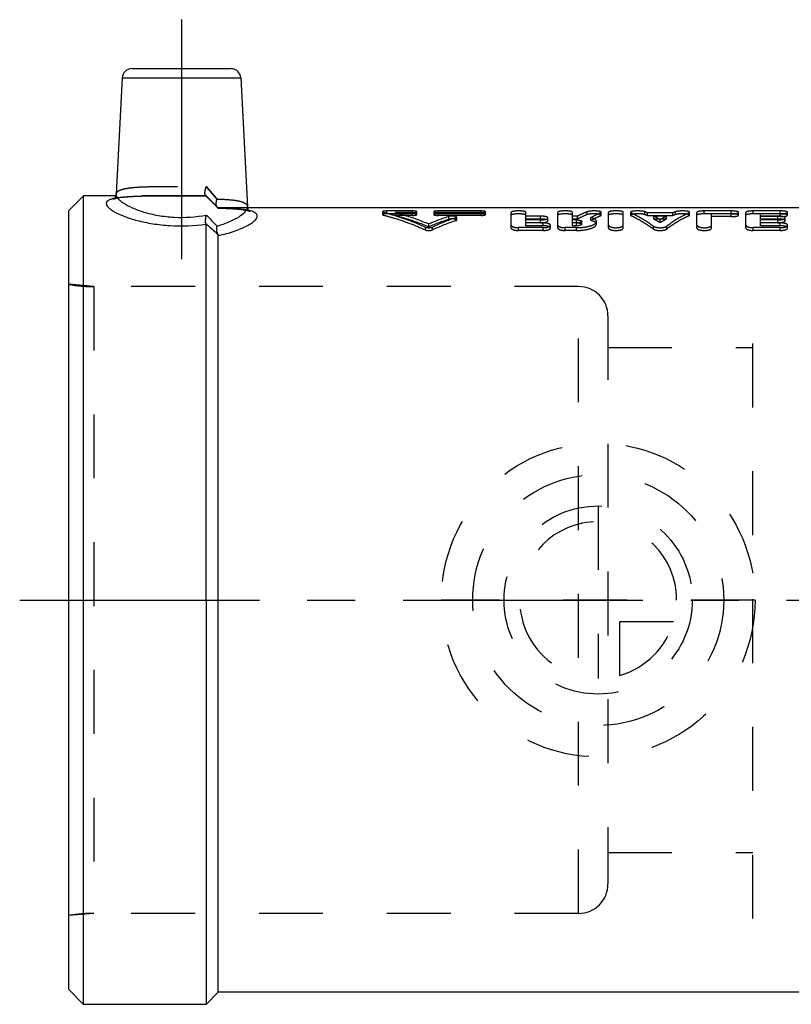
# Model space of a CAD drawing. Header units: millimetres. Extents: x 424 to 576, y 452 to 553.
# Tile 1 of 15: x 424 to 503, y 452 to 553. Entities that reach past the tile are written whole.
import ezdxf

# ---------------------------------------------------------------- set-up
doc = ezdxf.new("R2010")
doc.units = ezdxf.units.MM
doc.header["$LTSCALE"] = 65.185185
doc.linetypes.add('CENTER', pattern=[0.6, 0.375, -0.075, 0.075, -0.075])
doc.linetypes.add('HIDDEN', pattern=[0.2, 0.1, -0.1])
for name, color, linetype in [('ACHSEN_S', 7, 'CONTINUOUS'), ('FASEN', 7, 'CONTINUOUS'), ('KOERPER', 7, 'CONTINUOUS'), ('KONST.EL_MIT_GEO', 7, 'CONTINUOUS'), ('KURVEN', 7, 'CONTINUOUS')]:
    doc.layers.add(name, color=color, linetype=linetype)

msp = doc.modelspace()

# ---------------------------------------------------------------- linework, layer by layer
at = {"layer": 'ACHSEN_S', "color": 2, "linetype": 'CENTER'}
msp.add_line((424.12, 493.52), (576.05, 493.52), dxfattribs=at)
at = {"layer": 'FASEN', "color": 7, "linetype": 'CONTINUOUS'}
for p, q in [((430.62, 534.77), (429.12, 533.27)), ((430.62, 452.27), (430.62, 534.77)), ((429.12, 453.77), (429.12, 533.27)), ((430.62, 452.27), (429.12, 453.77))]:
    msp.add_line(p, q, dxfattribs=at)
at = {"layer": 'KOERPER', "color": 2, "linetype": 'CENTER'}
msp.add_line((440.62, 552.73), (440.62, 526.38), dxfattribs=at)
at = {"layer": 'KOERPER', "color": 7, "linetype": 'CONTINUOUS'}
for p, q in [((433.94, 534.77), (430.62, 534.77)), ((521.87, 533.52), (447.35, 533.52)), ((443.12, 493.52), (443.12, 452.27)), ((444.37, 453.52), (444.37, 493.52)), ((444.37, 453.52), (443.12, 452.27)), ((521.87, 453.52), (444.37, 453.52)), ((443.12, 452.27), (430.62, 452.27))]:
    msp.add_line(p, q, dxfattribs=at)
at = {"layer": 'KOERPER', "color": 8, "linetype": 'HIDDEN'}
for p, q in [((443.12, 534.77), (433.94, 534.77)), ((444.37, 533.52), (443.12, 534.77)), ((447.35, 533.52), (444.37, 533.52)), ((481.12, 525.5), (431.68, 525.5)), ((481.12, 461.55), (481.12, 525.5)), ((484.12, 522.5), (484.12, 464.55)), ((481.12, 461.55), (431.68, 461.55))]:
    msp.add_line(p, q, dxfattribs=at)
for centre, start, end in [((481.12, 522.5), 0, 90), ((481.12, 464.55), 270, 360)]:
    msp.add_arc(centre, 3, start, end, dxfattribs=at)
at = {"layer": 'KONST.EL_MIT_GEO', "color": 7, "linetype": 'CONTINUOUS'}
for p, q in [((435.56, 547.73), (445.67, 547.73)), ((434.57, 546.78), (433.94, 534.91)), ((434.57, 546.78), (446.67, 546.78)), ((446.67, 546.78), (447.35, 533.63)), ((443.12, 493.52), (443.12, 531.85)), ((444.37, 493.52), (444.37, 530.7))]:
    msp.add_line(p, q, dxfattribs=at)
at = {"layer": 'KONST.EL_MIT_GEO', "color": 8, "linetype": 'HIDDEN'}
for p, q in [((433.9, 534.5), (434.03, 534.53)), ((433.94, 534.89), (433.93, 534.82)), ((434.02, 534.53), (434.17, 534.56)), ((434.15, 534.55), (434.32, 534.58)), ((434.31, 534.58), (434.5, 534.61)), ((434.49, 534.61), (434.7, 534.63)), ((434.68, 534.63), (434.92, 534.65)), ((434.9, 534.65), (435.15, 534.67)), ((435.13, 534.67), (435.4, 534.69)), ((435.38, 534.69), (435.67, 534.7)), ((435.64, 534.7), (435.95, 534.72)), ((435.92, 534.72), (436.25, 534.73)), ((436.22, 534.73), (436.56, 534.74)), ((436.54, 534.74), (436.89, 534.74)), ((436.86, 534.74), (437.56, 534.76)), ((437.23, 534.75), (437.95, 534.76)), ((437.92, 534.76), (439.12, 534.77)), ((439.09, 534.77), (439.53, 534.77)), ((439.5, 534.77), (441.66, 534.77)), ((441.63, 534.77), (442.97, 534.76)), ((442.94, 534.76), (443.12, 534.76)), ((443.08, 534.79), (443.08, 534.79)), ((443.08, 534.79), (443.08, 534.79)), ((443.08, 534.79), (443.79, 534.07)), ((443.08, 534.79), (443.1, 534.77)), ((443.12, 534.76), (443.08, 534.76)), ((443.12, 534.77), (443.12, 534.76)), ((443.12, 534.76), (443.12, 534.76)), ((443.78, 534.08), (444.28, 533.57)), ((444.29, 533.55), (444.28, 533.57)), ((444.29, 533.55), (444.28, 533.57)), ((444.36, 533.5), (444.37, 533.5)), ((444.36, 533.5), (444.73, 533.49)), ((444.37, 533.52), (444.37, 533.5)), ((444.71, 533.49), (445.04, 533.48)), ((445.01, 533.48), (445.33, 533.47)), ((445.31, 533.47), (445.61, 533.45)), ((445.59, 533.45), (445.87, 533.44)), ((445.85, 533.44), (446.12, 533.42)), ((446.1, 533.42), (446.35, 533.4)), ((446.33, 533.4), (446.56, 533.38)), ((446.54, 533.38), (446.76, 533.36)), ((446.74, 533.36), (446.93, 533.33)), ((446.92, 533.34), (447.09, 533.31)), ((447.08, 533.31), (447.23, 533.28)), ((447.22, 533.28), (447.34, 533.25)), ((461.12, 533.13), (461.12, 532.84)), ((461.2, 532.79), (461.2, 533.08)), ((461.55, 532.92), (461.55, 533.21)), ((464.18, 533.21), (461.55, 533.21)), ((464.18, 532.92), (461.55, 532.92)), ((462.43, 532.76), (462.43, 533.05)), ((464.18, 533.05), (462.43, 533.05)), ((464.18, 532.76), (462.43, 532.76)), ((464.18, 532.76), (464.18, 533.21)), ((464.62, 532.84), (464.62, 533.13)), ((466.37, 533.13), (466.37, 532.84)), ((466.8, 532.76), (466.8, 533.21)), ((471.18, 533.21), (466.8, 533.21)), ((471.18, 533.05), (466.8, 533.05)), ((471.18, 532.92), (466.8, 532.92)), ((471.18, 532.76), (466.8, 532.76)), ((467.9, 532.35), (467.9, 532.65)), ((468.6, 532.22), (468.6, 532.51)), ((468.69, 532.29), (468.69, 532.58)), ((471.18, 532.76), (471.18, 533.21)), ((471.62, 532.84), (471.62, 533.13)), ((474.25, 531.47), (474.25, 533.07)), ((475.75, 532.39), (475.75, 533.07)), ((477.25, 532.68), (475.75, 532.68)), ((477.25, 532.39), (475.75, 532.39)), ((477.25, 532.39), (477.25, 532.68)), ((478, 532.21), (478, 532.5)), ((479, 531.47), (479, 533.07)), ((480.5, 532.39), (480.5, 533.07)), ((481.01, 532.68), (480.5, 532.68)), ((481.01, 532.39), (480.5, 532.39)), ((481.01, 532.39), (481.01, 532.68)), ((482, 532.84), (482, 533.13)), ((482.38, 532.24), (482.38, 532.53)), ((483.36, 532.72), (483.36, 533.01)), ((483.43, 532.78), (483.43, 533.07)), ((484.18, 531.47), (484.18, 533.07)), ((485.68, 531.47), (485.68, 533.07)), ((486.43, 533.07), (486.43, 532.78)), ((486.5, 532.72), (486.5, 533.01)), ((487.87, 532.84), (487.87, 533.13)), ((488.14, 532.72), (488.14, 533.01)), ((490.74, 533.01), (488.14, 533.01)), ((490.74, 532.72), (488.14, 532.72)), ((488.8, 532.39), (488.8, 532.68)), ((490.08, 532.68), (488.8, 532.68)), ((490.08, 532.39), (488.8, 532.39)), ((490.08, 532.39), (490.08, 532.68)), ((490.74, 532.72), (490.74, 533.01)), ((491.01, 532.84), (491.01, 533.13)), ((492.38, 532.72), (492.38, 533.01)), ((492.44, 532.78), (492.44, 533.07)), ((493.19, 531.47), (493.19, 533.07)), ((493.94, 532.92), (493.94, 533.21)), ((496.69, 533.21), (493.94, 533.21)), ((496.69, 532.92), (493.94, 532.92)), ((494.69, 531.47), (494.69, 532.92)), ((496.69, 532.63), (494.69, 532.63)), ((496.69, 532.63), (496.69, 533.21)), ((497.44, 532.78), (497.44, 533.07)), ((498.19, 531.47), (498.19, 533.07)), ((498.94, 532.92), (498.94, 533.21)), ((501.69, 533.21), (498.94, 533.21)), ((501.69, 532.92), (498.94, 532.92)), ((499.69, 532.39), (499.69, 532.92)), ((501.44, 532.68), (499.69, 532.68)), ((501.69, 532.63), (499.69, 532.63)), ((501.44, 532.39), (499.69, 532.39)), ((501.44, 532.39), (501.44, 532.68)), ((501.69, 532.63), (501.69, 533.21)), ((502.19, 532.21), (502.19, 532.5)), ((502.44, 532.78), (502.44, 533.07)), ((465.5, 531.28), (465.5, 531.57)), ((465.85, 531.6), (465.85, 531.89)), ((466.21, 531.28), (466.21, 531.57)), ((475, 531.22), (475, 531.51)), ((477.5, 531.51), (475, 531.51)), ((475.75, 531.7), (475.75, 532.3)), ((477.25, 532.3), (475.75, 532.3)), ((477.25, 532.01), (475.75, 532.01)), ((477.5, 531.99), (475.75, 531.99)), ((477.5, 531.7), (475.75, 531.7)), ((477.25, 532.01), (477.25, 532.3)), ((477.5, 531.7), (477.5, 531.99)), ((477.5, 531.22), (477.5, 531.51)), ((478.25, 531.47), (478.25, 531.75)), ((479.75, 531.22), (479.75, 531.51)), ((480.91, 531.51), (479.75, 531.51)), ((480.5, 531.7), (480.5, 532.3)), ((480.91, 532.3), (480.5, 532.3)), ((480.91, 532.01), (480.5, 532.01)), ((480.91, 531.99), (480.5, 531.99)), ((480.91, 531.7), (480.5, 531.7)), ((480.91, 532.01), (480.91, 532.3)), ((480.91, 531.7), (480.91, 531.99)), ((480.91, 531.22), (480.91, 531.51)), ((481.44, 531.86), (481.44, 532.15)), ((482.94, 531.86), (482.94, 532.15)), ((488.75, 531.37), (488.75, 531.66)), ((489.44, 532.02), (489.44, 532.31)), ((490.12, 531.37), (490.12, 531.66)), ((498.94, 531.22), (498.94, 531.51)), ((501.69, 531.51), (498.94, 531.51)), ((499.69, 531.7), (499.69, 532.3)), ((501.44, 532.3), (499.69, 532.3)), ((501.44, 532.01), (499.69, 532.01)), ((501.69, 531.99), (499.69, 531.99)), ((501.69, 531.7), (499.69, 531.7)), ((501.44, 532.01), (501.44, 532.3)), ((501.69, 531.7), (501.69, 531.99)), ((501.69, 531.22), (501.69, 531.51)), ((502.44, 531.47), (502.44, 531.75)), ((477.5, 531.22), (475, 531.22)), ((480.91, 531.22), (479.75, 531.22)), ((501.69, 531.22), (498.94, 531.22)), ((429.12, 461.32), (429.12, 525.73)), ((431.68, 525.5), (429.12, 525.73)), ((431.68, 525.5), (431.68, 461.55)), ((481.12, 525.5), (431.68, 525.5)), ((498.91, 461.02), (498.91, 526.02)), ((537.12, 526.02), (498.91, 526.02)), ((484.12, 519.27), (498.91, 519.27)), ((484.12, 467.77), (498.91, 467.77)), ((431.68, 461.55), (429.12, 461.32)), ((481.12, 461.55), (431.68, 461.55)), ((537.12, 461.02), (498.91, 461.02))]:
    msp.add_line(p, q, dxfattribs=at)
at = {"layer": 'KONST.EL_MIT_GEO', "color": 7, "linetype": 'CONTINUOUS'}
for points in [[(433.94, 534.89), (433.93, 534.81), (433.9, 534.7), (433.86, 534.6), (433.8, 534.52), (433.75, 534.46), (433.71, 534.44), (433.7, 534.43), (433.71, 534.43)], [(447.52, 533.2), (447.56, 533.18), (447.58, 533.17), (447.58, 533.18), (447.56, 533.19), (447.52, 533.23), (447.47, 533.29), (447.42, 533.37), (447.38, 533.47), (447.36, 533.56), (447.35, 533.62)]]:
    msp.add_lwpolyline(points, dxfattribs=at)
at = {"layer": 'KONST.EL_MIT_GEO', "color": 8, "linetype": 'HIDDEN'}
for points in [[(433.93, 534.82), (433.91, 534.71), (433.86, 534.61), (433.8, 534.53), (433.75, 534.47), (433.72, 534.44), (433.7, 534.43), (433.7, 534.43)], [(433.7, 534.43), (433.71, 534.43), (433.75, 534.45), (433.81, 534.47), (433.9, 534.5)], [(433.71, 534.43), (433.72, 534.44), (433.75, 534.45), (433.82, 534.47), (433.91, 534.5)], [(447.39, 533.46), (447.36, 533.55), (447.35, 533.62)], [(447.52, 533.2), (447.56, 533.19), (447.58, 533.17), (447.58, 533.17), (447.56, 533.19), (447.52, 533.22), (447.48, 533.28), (447.43, 533.36), (447.39, 533.46)], [(447.33, 533.26), (447.44, 533.23), (447.51, 533.2), (447.52, 533.2)], [(447.43, 533.23), (447.5, 533.21), (447.52, 533.2)]]:
    msp.add_lwpolyline(points, dxfattribs=at)
at = {"layer": 'KONST.EL_MIT_GEO', "color": 7, "linetype": 'CONTINUOUS'}
for centre, radius, start, end in [((435.56, 546.73), 1, 90, 177), ((445.67, 546.73), 1, 3, 90), ((434.59, 530.84), 3.75, 102.46, 104.7827), ((446.7, 529.68), 3.66, 74.4941, 77.394)]:
    msp.add_arc(centre, radius, start, end, dxfattribs=at)
at = {"layer": 'KONST.EL_MIT_GEO', "color": 8, "linetype": 'HIDDEN'}
for centre, radius, start, end in [((220.6, 343.64), 293.96, 40.4685, 40.7951), ((254.61, 372.82), 249.16, 40.4392, 40.8245), ((286.96, 380.53), 219.48, 44.2042, 44.656), ((306.12, 399.32), 192.64, 44.1727, 44.6873), ((476.16, 507.23), 26.73, 107.9967, 112.684), ((477.42, 506.77), 27.22, 108.9059, 114.3295), ((483.91, 523.76), 10.18, 65.4097, 67.0733), ((483.92, 523.42), 10.22, 65.5713, 67.2265), ((483.13, 522.23), 11.9, 57.9525, 61.5118), ((483.05, 521.73), 12.11, 58.1739, 61.6624), ((495.75, 522.23), 11.9, 118.4882, 122.0475), ((495.83, 521.73), 12.11, 118.3376, 121.8261), ((494.97, 523.76), 10.18, 112.9267, 114.5903), ((494.96, 523.42), 10.22, 112.7735, 114.4287), ((476.14, 506.79), 26.86, 107.8711, 112.5313), ((477.4, 506.34), 27.34, 108.7748, 114.1682), ((431.68, 540.5), 15, 260.1749, 270), ((431.68, 446.55), 15, 90, 99.8251)]:
    msp.add_arc(centre, radius, start, end, dxfattribs=at)
for points, knots in [([(433.94, 534.91), (433.95, 534.97), (433.99, 535.1), (434.16, 535.25), (434.42, 535.38), (434.76, 535.47), (435.19, 535.55), (435.91, 535.64), (436.97, 535.69), (438.4, 535.71), (439.96, 535.72), (441.56, 535.72), (442.62, 535.71), (443.15, 535.71)], [0, 0, 0, 0, 0.019158, 0.041728, 0.071002, 0.108392, 0.154238, 0.208328, 0.338714, 0.492601, 0.660918, 0.833516, 1, 1, 1, 1]), ([(443.02, 534.92), (443, 535.03), (443.03, 535.3), (443.1, 535.56), (443.15, 535.71)], [0, 0, 0, 0, 0.428563, 1, 1, 1, 1]), ([(443.08, 534.79), (443.04, 534.83), (443.01, 534.95), (443.01, 535.26), (443.08, 535.52), (443.15, 535.71)], [0, 0, 0, 0, 0.152234, 0.379591, 1, 1, 1, 1]), ([(433.63, 534.47), (433.7, 534.49), (433.92, 534.54), (434.33, 534.6), (435.12, 534.68), (436.29, 534.74), (437.86, 534.76), (440.16, 534.77), (441.93, 534.77), (443.12, 534.76)], [0, 0, 0, 0, 0.021136, 0.071472, 0.130816, 0.27342, 0.441194, 0.624863, 1, 1, 1, 1]), ([(443.08, 534.76), (442.19, 534.77), (440.41, 534.77), (437.86, 534.77), (435.89, 534.73), (434.57, 534.64), (434.02, 534.56), (433.78, 534.5)], [0, 0, 0, 0, 0.288054, 0.573271, 0.820858, 0.920571, 1, 1, 1, 1]), ([(443.08, 534.79), (443.07, 534.8), (443.04, 534.84), (443.03, 534.88), (443.02, 534.92)], [0, 0, 0, 0, 0.212461, 1, 1, 1, 1]), ([(443.08, 534.79), (443.09, 534.78), (443.1, 534.77), (443.11, 534.76), (443.12, 534.76)], [0, 0, 0, 0, 0.725294, 1, 1, 1, 1]), ([(443.1, 534.77), (443.1, 534.77), (443.11, 534.77), (443.11, 534.76), (443.12, 534.76)], [0, 0, 0, 0, 0.712552, 1, 1, 1, 1]), ([(444.28, 533.57), (444.19, 533.65), (444.13, 533.98), (444.19, 534.27), (444.24, 534.43)], [0, 0, 0, 0, 0.414326, 1, 1, 1, 1]), ([(444.16, 533.96), (444.16, 533.99), (444.17, 534.16), (444.2, 534.32), (444.24, 534.43)], [0, 0, 0, 0, 0.231539, 1, 1, 1, 1]), ([(444.24, 534.43), (444.67, 534.42), (445.28, 534.39), (446.04, 534.31), (446.49, 534.23), (446.85, 534.13), (447.12, 534), (447.3, 533.84), (447.35, 533.7), (447.35, 533.63)], [0, 0, 0, 0, 0.384151, 0.543807, 0.679225, 0.789713, 0.876229, 0.943034, 1, 1, 1, 1]), ([(444.21, 533.68), (444.2, 533.7), (444.17, 533.79), (444.16, 533.88), (444.16, 533.96)], [0, 0, 0, 0, 0.224899, 1, 1, 1, 1]), ([(444.28, 533.57), (444.26, 533.59), (444.23, 533.63), (444.21, 533.67), (444.21, 533.68)], [0, 0, 0, 0, 0.731382, 1, 1, 1, 1]), ([(444.29, 533.55), (444.31, 533.54), (444.33, 533.52), (444.36, 533.5), (444.36, 533.5)], [0, 0, 0, 0, 0.729436, 1, 1, 1, 1]), ([(444.29, 533.55), (444.31, 533.54), (444.33, 533.52), (444.36, 533.5), (444.36, 533.5)], [0, 0, 0, 0, 0.729514, 1, 1, 1, 1]), ([(444.37, 533.5), (444.91, 533.49), (445.68, 533.46), (446.65, 533.39), (447.21, 533.31), (447.54, 533.24), (447.68, 533.21)], [0, 0, 0, 0, 0.489825, 0.695866, 0.871356, 1, 1, 1, 1]), ([(447.27, 533.3), (446.85, 533.37), (445.88, 533.46), (444.91, 533.49), (444.37, 533.5)], [0, 0, 0, 0, 0.437575, 1, 1, 1, 1]), ([(443.1, 531.93), (443.06, 532.04), (443.07, 532.34), (443.12, 532.63), (443.16, 532.79)], [0, 0, 0, 0, 0.428501, 1, 1, 1, 1]), ([(447.5, 533.25), (447.48, 533.26), (447.41, 533.27), (447.33, 533.29), (447.27, 533.3)], [0, 0, 0, 0, 0.24019, 1, 1, 1, 1]), ([(461.55, 533.21), (461.5, 533.21), (461.4, 533.21), (461.26, 533.19), (461.17, 533.18), (461.12, 533.15), (461.12, 533.13)], [0, 0, 0, 0, 0.36836, 0.683206, 0.900071, 1, 1, 1, 1]), ([(461.12, 533.13), (461.12, 533.12), (461.15, 533.1), (461.18, 533.09), (461.2, 533.08)], [0, 0, 0, 0, 0.32968, 1, 1, 1, 1]), ([(461.55, 532.92), (461.5, 532.92), (461.4, 532.91), (461.26, 532.9), (461.17, 532.88), (461.12, 532.85), (461.12, 532.84)], [0, 0, 0, 0, 0.368536, 0.683502, 0.900364, 1, 1, 1, 1]), ([(461.12, 532.84), (461.12, 532.83), (461.15, 532.8), (461.18, 532.8), (461.2, 532.79)], [0, 0, 0, 0, 0.328926, 1, 1, 1, 1]), ([(461.2, 533.08), (461.56, 532.99), (463.03, 532.58), (464.45, 532.04), (465.5, 531.57)], [0, 0, 0, 0, 0.245716, 1, 1, 1, 1]), ([(461.2, 532.79), (461.56, 532.7), (463.03, 532.29), (464.45, 531.75), (465.5, 531.28)], [0, 0, 0, 0, 0.245787, 1, 1, 1, 1]), ([(462.43, 533.05), (462.71, 532.97), (463.88, 532.65), (465.01, 532.24), (465.85, 531.89)], [0, 0, 0, 0, 0.246591, 1, 1, 1, 1]), ([(462.43, 532.76), (462.71, 532.68), (463.88, 532.36), (465.01, 531.95), (465.85, 531.6)], [0, 0, 0, 0, 0.246647, 1, 1, 1, 1]), ([(464.62, 533.13), (464.62, 533.15), (464.56, 533.18), (464.48, 533.19), (464.34, 533.21), (464.23, 533.21), (464.18, 533.21)], [0, 0, 0, 0, 0.099747, 0.315365, 0.631916, 1, 1, 1, 1]), ([(464.18, 533.05), (464.23, 533.05), (464.34, 533.05), (464.48, 533.07), (464.56, 533.09), (464.62, 533.12), (464.62, 533.13)], [0, 0, 0, 0, 0.370734, 0.682953, 0.899157, 1, 1, 1, 1]), ([(464.62, 532.84), (464.62, 532.85), (464.56, 532.88), (464.48, 532.9), (464.34, 532.91), (464.23, 532.92), (464.18, 532.92)], [0, 0, 0, 0, 0.099454, 0.315068, 0.631741, 1, 1, 1, 1]), ([(464.18, 532.76), (464.23, 532.76), (464.34, 532.76), (464.48, 532.78), (464.56, 532.8), (464.62, 532.82), (464.62, 532.84)], [0, 0, 0, 0, 0.370921, 0.683263, 0.899458, 1, 1, 1, 1]), ([(466.8, 533.21), (466.75, 533.21), (466.64, 533.21), (466.5, 533.19), (466.42, 533.18), (466.37, 533.15), (466.37, 533.13)], [0, 0, 0, 0, 0.371635, 0.684195, 0.899952, 1, 1, 1, 1]), ([(466.37, 533.13), (466.37, 533.12), (466.42, 533.09), (466.51, 533.07), (466.64, 533.05), (466.75, 533.05), (466.8, 533.05)], [0, 0, 0, 0, 0.100541, 0.316601, 0.6328, 1, 1, 1, 1]), ([(466.8, 532.92), (466.75, 532.92), (466.64, 532.91), (466.5, 532.9), (466.42, 532.88), (466.37, 532.85), (466.37, 532.84)], [0, 0, 0, 0, 0.371812, 0.684492, 0.900245, 1, 1, 1, 1]), ([(466.37, 532.84), (466.37, 532.82), (466.42, 532.8), (466.51, 532.78), (466.64, 532.76), (466.75, 532.76), (466.8, 532.76)], [0, 0, 0, 0, 0.100241, 0.31629, 0.632615, 1, 1, 1, 1]), ([(468.69, 532.58), (468.69, 532.59), (468.66, 532.63), (468.56, 532.66), (468.37, 532.69), (468.14, 532.69), (467.97, 532.67), (467.9, 532.65)], [0, 0, 0, 0, 0.047981, 0.131426, 0.400652, 0.728703, 1, 1, 1, 1]), ([(468.69, 532.29), (468.69, 532.3), (468.66, 532.33), (468.56, 532.37), (468.37, 532.4), (468.14, 532.4), (467.97, 532.38), (467.9, 532.35)], [0, 0, 0, 0, 0.047751, 0.131119, 0.400416, 0.728628, 1, 1, 1, 1]), ([(468.6, 532.51), (468.62, 532.52), (468.65, 532.53), (468.69, 532.56), (468.69, 532.58)], [0, 0, 0, 0, 0.370642, 1, 1, 1, 1]), ([(471.62, 533.13), (471.62, 533.15), (471.56, 533.18), (471.48, 533.19), (471.34, 533.21), (471.23, 533.21), (471.18, 533.21)], [0, 0, 0, 0, 0.099747, 0.315365, 0.631916, 1, 1, 1, 1]), ([(471.18, 533.05), (471.23, 533.05), (471.34, 533.05), (471.48, 533.07), (471.56, 533.09), (471.62, 533.12), (471.62, 533.13)], [0, 0, 0, 0, 0.370734, 0.682953, 0.899157, 1, 1, 1, 1]), ([(471.62, 532.84), (471.62, 532.85), (471.56, 532.88), (471.48, 532.9), (471.34, 532.91), (471.23, 532.92), (471.18, 532.92)], [0, 0, 0, 0, 0.099454, 0.315068, 0.631741, 1, 1, 1, 1]), ([(471.18, 532.76), (471.23, 532.76), (471.34, 532.76), (471.48, 532.78), (471.56, 532.8), (471.62, 532.82), (471.62, 532.84)], [0, 0, 0, 0, 0.370921, 0.683263, 0.899458, 1, 1, 1, 1]), ([(475.75, 533.07), (475.75, 533.1), (475.66, 533.15), (475.51, 533.18), (475.27, 533.21), (475, 533.22), (474.73, 533.21), (474.49, 533.18), (474.34, 533.15), (474.25, 533.1), (474.25, 533.07)], [0, 0, 0, 0, 0.050442, 0.159123, 0.315725, 0.500331, 0.684642, 0.841282, 0.94981, 1, 1, 1, 1]), ([(475.75, 532.78), (475.75, 532.81), (475.65, 532.86), (475.51, 532.88), (475.27, 532.91), (475, 532.92), (474.73, 532.91), (474.49, 532.88), (474.34, 532.86), (474.25, 532.81), (474.25, 532.78)], [0, 0, 0, 0, 0.050288, 0.158968, 0.315633, 0.500331, 0.684734, 0.841438, 0.949964, 1, 1, 1, 1]), ([(478, 532.5), (478, 532.53), (477.92, 532.6), (477.67, 532.66), (477.43, 532.68), (477.25, 532.68)], [0, 0, 0, 0, 0.116247, 0.332991, 1, 1, 1, 1]), ([(477.25, 532.3), (477.43, 532.3), (477.67, 532.32), (477.92, 532.4), (478, 532.47), (478, 532.5)], [0, 0, 0, 0, 0.664593, 0.882151, 1, 1, 1, 1]), ([(478, 532.21), (478, 532.24), (477.92, 532.31), (477.67, 532.37), (477.43, 532.39), (477.25, 532.39)], [0, 0, 0, 0, 0.115803, 0.332522, 1, 1, 1, 1]), ([(480.5, 533.07), (480.5, 533.1), (480.41, 533.15), (480.26, 533.18), (480.02, 533.21), (479.75, 533.22), (479.48, 533.21), (479.24, 533.18), (479.09, 533.15), (479, 533.1), (479, 533.07)], [0, 0, 0, 0, 0.050442, 0.159123, 0.315725, 0.500331, 0.684642, 0.841282, 0.94981, 1, 1, 1, 1]), ([(480.5, 532.78), (480.5, 532.81), (480.4, 532.86), (480.26, 532.88), (480.02, 532.91), (479.75, 532.92), (479.48, 532.91), (479.24, 532.88), (479.09, 532.86), (479, 532.81), (479, 532.78)], [0, 0, 0, 0, 0.050288, 0.158968, 0.315633, 0.500331, 0.684734, 0.841438, 0.949964, 1, 1, 1, 1]), ([(482, 533.13), (481.92, 533.1), (481.58, 532.96), (481.25, 532.81), (481.01, 532.68)], [0, 0, 0, 0, 0.24626, 1, 1, 1, 1]), ([(482, 532.84), (481.92, 532.81), (481.58, 532.67), (481.25, 532.52), (481.01, 532.39)], [0, 0, 0, 0, 0.246308, 1, 1, 1, 1]), ([(483.43, 533.07), (483.43, 533.1), (483.37, 533.14), (483.25, 533.17), (483.06, 533.2), (482.76, 533.22), (482.45, 533.21), (482.16, 533.18), (482.05, 533.15), (482, 533.13)], [0, 0, 0, 0, 0.043687, 0.131529, 0.262083, 0.422144, 0.758595, 0.899445, 1, 1, 1, 1]), ([(483.43, 532.78), (483.43, 532.8), (483.37, 532.85), (483.25, 532.87), (483.06, 532.9), (482.76, 532.92), (482.45, 532.92), (482.16, 532.88), (482.05, 532.86), (482, 532.84)], [0, 0, 0, 0, 0.043522, 0.13133, 0.261905, 0.422014, 0.758579, 0.899459, 1, 1, 1, 1]), ([(483.36, 533.01), (483.28, 532.98), (482.95, 532.83), (482.62, 532.66), (482.38, 532.53)], [0, 0, 0, 0, 0.246161, 1, 1, 1, 1]), ([(483.36, 532.72), (483.28, 532.68), (482.95, 532.53), (482.62, 532.37), (482.38, 532.24)], [0, 0, 0, 0, 0.24621, 1, 1, 1, 1]), ([(482.94, 532.15), (482.94, 532.23), (482.81, 532.37), (482.6, 532.46), (482.46, 532.51), (482.38, 532.53)], [0, 0, 0, 0, 0.36286, 0.645461, 1, 1, 1, 1]), ([(483.36, 533.01), (483.37, 533.02), (483.4, 533.03), (483.43, 533.05), (483.43, 533.07)], [0, 0, 0, 0, 0.361259, 1, 1, 1, 1]), ([(483.36, 532.72), (483.37, 532.72), (483.4, 532.74), (483.43, 532.76), (483.43, 532.78)], [0, 0, 0, 0, 0.36193, 1, 1, 1, 1]), ([(485.68, 533.07), (485.68, 533.1), (485.59, 533.15), (485.44, 533.18), (485.2, 533.21), (484.93, 533.22), (484.66, 533.21), (484.42, 533.18), (484.27, 533.15), (484.18, 533.1), (484.18, 533.07)], [0, 0, 0, 0, 0.050442, 0.159123, 0.315725, 0.500331, 0.684642, 0.841282, 0.94981, 1, 1, 1, 1]), ([(485.68, 532.78), (485.68, 532.81), (485.59, 532.86), (485.44, 532.88), (485.2, 532.91), (484.93, 532.92), (484.66, 532.91), (484.42, 532.88), (484.28, 532.86), (484.18, 532.81), (484.18, 532.78)], [0, 0, 0, 0, 0.050288, 0.158968, 0.315633, 0.500331, 0.684734, 0.841438, 0.949964, 1, 1, 1, 1]), ([(487.87, 533.13), (487.82, 533.15), (487.71, 533.18), (487.43, 533.21), (487.11, 533.22), (486.81, 533.2), (486.62, 533.17), (486.5, 533.14), (486.43, 533.1), (486.43, 533.07)], [0, 0, 0, 0, 0.098541, 0.238149, 0.574756, 0.735874, 0.867298, 0.95605, 1, 1, 1, 1]), ([(486.43, 533.07), (486.43, 533.07), (486.44, 533.04), (486.47, 533.03), (486.5, 533.01)], [0, 0, 0, 0, 0.173462, 1, 1, 1, 1]), ([(487.87, 532.84), (487.82, 532.86), (487.71, 532.88), (487.43, 532.92), (487.11, 532.92), (486.81, 532.9), (486.62, 532.87), (486.5, 532.85), (486.43, 532.8), (486.43, 532.78)], [0, 0, 0, 0, 0.098523, 0.238161, 0.574883, 0.736049, 0.867496, 0.956214, 1, 1, 1, 1]), ([(486.43, 532.78), (486.43, 532.77), (486.44, 532.75), (486.47, 532.73), (486.5, 532.72)], [0, 0, 0, 0, 0.172846, 1, 1, 1, 1]), ([(486.5, 533.01), (486.69, 532.93), (487.48, 532.54), (488.22, 532.06), (488.75, 531.66)], [0, 0, 0, 0, 0.239417, 1, 1, 1, 1]), ([(486.5, 532.72), (486.69, 532.63), (487.48, 532.25), (488.22, 531.77), (488.75, 531.37)], [0, 0, 0, 0, 0.239545, 1, 1, 1, 1]), ([(492.38, 533.01), (492.19, 532.93), (491.4, 532.54), (490.66, 532.06), (490.12, 531.66)], [0, 0, 0, 0, 0.239417, 1, 1, 1, 1]), ([(492.38, 532.72), (492.19, 532.63), (491.4, 532.25), (490.66, 531.77), (490.12, 531.37)], [0, 0, 0, 0, 0.239545, 1, 1, 1, 1]), ([(492.44, 533.07), (492.44, 533.1), (492.38, 533.14), (492.26, 533.17), (492.07, 533.2), (491.76, 533.22), (491.45, 533.21), (491.17, 533.18), (491.05, 533.15), (491.01, 533.13)], [0, 0, 0, 0, 0.043965, 0.132663, 0.264317, 0.42547, 0.762291, 0.901842, 1, 1, 1, 1]), ([(492.44, 532.78), (492.44, 532.8), (492.38, 532.85), (492.26, 532.87), (492.07, 532.9), (491.76, 532.92), (491.45, 532.92), (491.17, 532.88), (491.05, 532.86), (491.01, 532.84)], [0, 0, 0, 0, 0.0438, 0.132465, 0.264141, 0.425344, 0.76228, 0.901861, 1, 1, 1, 1]), ([(492.38, 533.01), (492.39, 533.02), (492.41, 533.03), (492.44, 533.06), (492.44, 533.07)], [0, 0, 0, 0, 0.357502, 1, 1, 1, 1]), ([(492.38, 532.72), (492.39, 532.73), (492.41, 532.74), (492.44, 532.76), (492.44, 532.78)], [0, 0, 0, 0, 0.358182, 1, 1, 1, 1]), ([(493.94, 533.21), (493.85, 533.21), (493.67, 533.21), (493.43, 533.18), (493.29, 533.15), (493.19, 533.1), (493.19, 533.07)], [0, 0, 0, 0, 0.367732, 0.682993, 0.899338, 1, 1, 1, 1]), ([(493.94, 532.92), (493.85, 532.92), (493.67, 532.91), (493.43, 532.88), (493.29, 532.86), (493.19, 532.81), (493.19, 532.78)], [0, 0, 0, 0, 0.367915, 0.683304, 0.899645, 1, 1, 1, 1]), ([(497.44, 533.07), (497.44, 533.1), (497.35, 533.15), (497.2, 533.18), (496.96, 533.21), (496.79, 533.21), (496.69, 533.21)], [0, 0, 0, 0, 0.101482, 0.317258, 0.633567, 1, 1, 1, 1]), ([(496.69, 532.92), (496.79, 532.92), (496.96, 532.93), (497.2, 532.96), (497.35, 533), (497.44, 533.05), (497.44, 533.07)], [0, 0, 0, 0, 0.36573, 0.680911, 0.897067, 1, 1, 1, 1]), ([(497.44, 532.78), (497.44, 532.81), (497.35, 532.86), (497.2, 532.88), (496.96, 532.91), (496.79, 532.92), (496.69, 532.92)], [0, 0, 0, 0, 0.101175, 0.316948, 0.633385, 1, 1, 1, 1]), ([(496.69, 532.63), (496.79, 532.63), (496.96, 532.64), (497.2, 532.67), (497.35, 532.7), (497.44, 532.75), (497.44, 532.78)], [0, 0, 0, 0, 0.365931, 0.681246, 0.897387, 1, 1, 1, 1]), ([(498.94, 533.21), (498.85, 533.21), (498.67, 533.21), (498.43, 533.18), (498.29, 533.15), (498.19, 533.1), (498.19, 533.07)], [0, 0, 0, 0, 0.367732, 0.682993, 0.899338, 1, 1, 1, 1]), ([(498.94, 532.92), (498.85, 532.92), (498.67, 532.91), (498.43, 532.88), (498.29, 532.86), (498.19, 532.81), (498.19, 532.78)], [0, 0, 0, 0, 0.367915, 0.683304, 0.899645, 1, 1, 1, 1]), ([(502.19, 532.5), (502.19, 532.53), (502.11, 532.6), (501.86, 532.66), (501.62, 532.68), (501.44, 532.68)], [0, 0, 0, 0, 0.116247, 0.332991, 1, 1, 1, 1]), ([(501.44, 532.3), (501.62, 532.3), (501.86, 532.32), (502.11, 532.4), (502.19, 532.47), (502.19, 532.5)], [0, 0, 0, 0, 0.664593, 0.882151, 1, 1, 1, 1]), ([(502.19, 532.21), (502.19, 532.24), (502.11, 532.31), (501.86, 532.37), (501.62, 532.39), (501.44, 532.39)], [0, 0, 0, 0, 0.115803, 0.332522, 1, 1, 1, 1]), ([(502.44, 533.07), (502.44, 533.1), (502.35, 533.15), (502.2, 533.18), (501.96, 533.21), (501.79, 533.21), (501.69, 533.21)], [0, 0, 0, 0, 0.101482, 0.317258, 0.633567, 1, 1, 1, 1]), ([(501.69, 532.92), (501.79, 532.92), (501.96, 532.93), (502.2, 532.96), (502.35, 533), (502.44, 533.05), (502.44, 533.07)], [0, 0, 0, 0, 0.36573, 0.680911, 0.897067, 1, 1, 1, 1]), ([(502.44, 532.78), (502.44, 532.81), (502.35, 532.86), (502.2, 532.88), (501.96, 532.91), (501.79, 532.92), (501.69, 532.92)], [0, 0, 0, 0, 0.101175, 0.316948, 0.633385, 1, 1, 1, 1]), ([(501.69, 532.63), (501.79, 532.63), (501.96, 532.64), (502.2, 532.67), (502.35, 532.7), (502.44, 532.75), (502.44, 532.78)], [0, 0, 0, 0, 0.365931, 0.681246, 0.897387, 1, 1, 1, 1]), ([(444.32, 530.86), (444.22, 530.94), (443.81, 531.29), (443.4, 531.65), (443.1, 531.93)], [0, 0, 0, 0, 0.24391, 1, 1, 1, 1]), ([(465.5, 531.57), (465.61, 531.52), (465.85, 531.49), (466.1, 531.52), (466.21, 531.57)], [0, 0, 0, 0, 0.498792, 1, 1, 1, 1]), ([(468.6, 532.22), (468.62, 532.23), (468.65, 532.24), (468.69, 532.27), (468.69, 532.29)], [0, 0, 0, 0, 0.371296, 1, 1, 1, 1]), ([(474.25, 531.75), (474.25, 531.72), (474.32, 531.63), (474.58, 531.53), (474.82, 531.51), (475, 531.51)], [0, 0, 0, 0, 0.133086, 0.354088, 1, 1, 1, 1]), ([(474.25, 531.47), (474.25, 531.43), (474.32, 531.35), (474.58, 531.25), (474.82, 531.22), (475, 531.22)], [0, 0, 0, 0, 0.132516, 0.353446, 1, 1, 1, 1]), ([(477.25, 532.01), (477.43, 532.01), (477.67, 532.03), (477.92, 532.11), (478, 532.18), (478, 532.21)], [0, 0, 0, 0, 0.665088, 0.882606, 1, 1, 1, 1]), ([(478.25, 531.75), (478.25, 531.79), (478.17, 531.87), (478.01, 531.93), (477.77, 531.98), (477.59, 531.99), (477.5, 531.99)], [0, 0, 0, 0, 0.130856, 0.347619, 0.652085, 1, 1, 1, 1]), ([(477.5, 531.51), (477.68, 531.51), (477.92, 531.53), (478.17, 531.63), (478.25, 531.72), (478.25, 531.75)], [0, 0, 0, 0, 0.646846, 0.866548, 1, 1, 1, 1]), ([(478.25, 531.47), (478.25, 531.51), (478.17, 531.59), (478.01, 531.65), (477.77, 531.69), (477.59, 531.7), (477.5, 531.7)], [0, 0, 0, 0, 0.130298, 0.347008, 0.651715, 1, 1, 1, 1]), ([(477.5, 531.22), (477.68, 531.22), (477.92, 531.25), (478.17, 531.35), (478.25, 531.43), (478.25, 531.47)], [0, 0, 0, 0, 0.647489, 0.867118, 1, 1, 1, 1]), ([(479, 531.75), (479, 531.72), (479.07, 531.63), (479.33, 531.53), (479.57, 531.51), (479.75, 531.51)], [0, 0, 0, 0, 0.133086, 0.354088, 1, 1, 1, 1]), ([(479, 531.47), (479, 531.43), (479.07, 531.35), (479.33, 531.25), (479.57, 531.22), (479.75, 531.22)], [0, 0, 0, 0, 0.132516, 0.353446, 1, 1, 1, 1]), ([(480.91, 532.3), (481.04, 532.3), (481.21, 532.28), (481.39, 532.22), (481.44, 532.17), (481.44, 532.15)], [0, 0, 0, 0, 0.659121, 0.876028, 1, 1, 1, 1]), ([(480.91, 531.51), (481.18, 531.51), (481.66, 531.54), (482.23, 531.65), (482.59, 531.79), (482.81, 531.91), (482.94, 532.05), (482.94, 532.15)], [0, 0, 0, 0, 0.35535, 0.658867, 0.778822, 0.875213, 1, 1, 1, 1]), ([(481.44, 532.15), (481.44, 532.12), (481.39, 532.07), (481.21, 532.01), (481.04, 531.99), (480.91, 531.99)], [0, 0, 0, 0, 0.125424, 0.343641, 1, 1, 1, 1]), ([(480.91, 532.01), (481.04, 532.01), (481.21, 531.99), (481.39, 531.94), (481.44, 531.88), (481.44, 531.86)], [0, 0, 0, 0, 0.65967, 0.876535, 1, 1, 1, 1]), ([(480.91, 531.22), (481.18, 531.22), (481.66, 531.26), (482.23, 531.37), (482.59, 531.51), (482.81, 531.63), (482.94, 531.77), (482.94, 531.86)], [0, 0, 0, 0, 0.355719, 0.659455, 0.779417, 0.875726, 1, 1, 1, 1]), ([(481.44, 531.86), (481.44, 531.84), (481.39, 531.78), (481.21, 531.72), (481.04, 531.7), (480.91, 531.7)], [0, 0, 0, 0, 0.124911, 0.343074, 1, 1, 1, 1]), ([(482.94, 531.86), (482.94, 531.95), (482.81, 532.08), (482.6, 532.17), (482.46, 532.22), (482.38, 532.24)], [0, 0, 0, 0, 0.361946, 0.644822, 1, 1, 1, 1]), ([(484.18, 531.75), (484.18, 531.72), (484.26, 531.63), (484.51, 531.53), (484.93, 531.48), (485.35, 531.53), (485.61, 531.63), (485.68, 531.72), (485.68, 531.75)], [0, 0, 0, 0, 0.066501, 0.176984, 0.500029, 0.822947, 0.933815, 1, 1, 1, 1]), ([(484.18, 531.47), (484.18, 531.43), (484.26, 531.35), (484.51, 531.25), (484.93, 531.2), (485.35, 531.25), (485.61, 531.35), (485.68, 531.43), (485.68, 531.47)], [0, 0, 0, 0, 0.066217, 0.176663, 0.500029, 0.823268, 0.934099, 1, 1, 1, 1]), ([(488.75, 531.66), (488.83, 531.6), (489.07, 531.53), (489.44, 531.49), (489.81, 531.53), (490.04, 531.59), (490.12, 531.66)], [0, 0, 0, 0, 0.213687, 0.498613, 0.784681, 1, 1, 1, 1]), ([(493.19, 531.75), (493.19, 531.72), (493.27, 531.63), (493.52, 531.53), (493.94, 531.48), (494.37, 531.53), (494.62, 531.63), (494.69, 531.72), (494.69, 531.75)], [0, 0, 0, 0, 0.066501, 0.176984, 0.500029, 0.822947, 0.933815, 1, 1, 1, 1]), ([(493.19, 531.47), (493.19, 531.43), (493.27, 531.35), (493.52, 531.25), (493.94, 531.2), (494.36, 531.25), (494.62, 531.35), (494.69, 531.43), (494.69, 531.47)], [0, 0, 0, 0, 0.066217, 0.176663, 0.500029, 0.823268, 0.934099, 1, 1, 1, 1]), ([(498.19, 531.75), (498.19, 531.72), (498.27, 531.63), (498.52, 531.53), (498.76, 531.51), (498.94, 531.51)], [0, 0, 0, 0, 0.133086, 0.354088, 1, 1, 1, 1]), ([(498.19, 531.47), (498.19, 531.43), (498.27, 531.35), (498.52, 531.25), (498.76, 531.22), (498.94, 531.22)], [0, 0, 0, 0, 0.132516, 0.353446, 1, 1, 1, 1]), ([(501.44, 532.01), (501.62, 532.01), (501.86, 532.03), (502.11, 532.11), (502.19, 532.18), (502.19, 532.21)], [0, 0, 0, 0, 0.665088, 0.882606, 1, 1, 1, 1]), ([(502.44, 531.75), (502.44, 531.79), (502.37, 531.87), (502.2, 531.93), (501.97, 531.98), (501.79, 531.99), (501.69, 531.99)], [0, 0, 0, 0, 0.130856, 0.347619, 0.652085, 1, 1, 1, 1]), ([(501.69, 531.51), (501.87, 531.51), (502.12, 531.53), (502.37, 531.63), (502.44, 531.72), (502.44, 531.75)], [0, 0, 0, 0, 0.646846, 0.866548, 1, 1, 1, 1]), ([(502.44, 531.47), (502.44, 531.51), (502.37, 531.59), (502.2, 531.65), (501.97, 531.69), (501.79, 531.7), (501.69, 531.7)], [0, 0, 0, 0, 0.130298, 0.347008, 0.651715, 1, 1, 1, 1]), ([(501.69, 531.22), (501.87, 531.22), (502.12, 531.25), (502.37, 531.35), (502.44, 531.43), (502.44, 531.47)], [0, 0, 0, 0, 0.647489, 0.867118, 1, 1, 1, 1]), ([(465.5, 531.28), (465.61, 531.23), (465.85, 531.21), (466.1, 531.23), (466.21, 531.28)], [0, 0, 0, 0, 0.498792, 1, 1, 1, 1]), ([(488.75, 531.37), (488.83, 531.31), (489.07, 531.24), (489.44, 531.21), (489.81, 531.24), (490.04, 531.31), (490.12, 531.37)], [0, 0, 0, 0, 0.213575, 0.498612, 0.784791, 1, 1, 1, 1])]:
    msp.add_open_spline(points, degree=3, knots=knots, dxfattribs=at)
at = {"layer": 'KONST.EL_MIT_GEO', "color": 7, "linetype": 'CONTINUOUS'}
for points, knots in [([(433.63, 534.47), (433.53, 534.44), (433.37, 534.39), (433.18, 534.3), (433.02, 534.19), (432.95, 534.06), (432.95, 533.98)], [0, 0, 0, 0, 0.347063, 0.557934, 0.7308, 1, 1, 1, 1]), ([(433.94, 534.91), (433.94, 534.76), (434.09, 534.51), (434.37, 534.24), (434.84, 533.9), (435.65, 533.49), (436.84, 533.06), (438.27, 532.72), (440.41, 532.48), (442.07, 532.59), (443.16, 532.79)], [0, 0, 0, 0, 0.045523, 0.078513, 0.119028, 0.221882, 0.351097, 0.50173, 0.666764, 1, 1, 1, 1]), ([(432.95, 533.98), (432.94, 533.83), (433.12, 533.59), (433.42, 533.34), (433.96, 533.01), (434.85, 532.61), (436.17, 532.2), (437.74, 531.88), (440.08, 531.63), (441.91, 531.69), (443.12, 531.85)], [0, 0, 0, 0, 0.041387, 0.07309, 0.112798, 0.215134, 0.344599, 0.495609, 0.66114, 1, 1, 1, 1]), ([(444.25, 531.67), (444.68, 531.8), (445.45, 532.06), (446.42, 532.56), (447.06, 533.02), (447.34, 533.41), (447.35, 533.58)], [0, 0, 0, 0, 0.360385, 0.65177, 0.864629, 1, 1, 1, 1]), ([(443.1, 531.93), (443.06, 532.04), (443.07, 532.34), (443.12, 532.63), (443.16, 532.79)], [0, 0, 0, 0, 0.428491, 1, 1, 1, 1]), ([(443.16, 532.79), (443.25, 532.69), (443.6, 532.31), (443.97, 531.94), (444.25, 531.67)], [0, 0, 0, 0, 0.254323, 1, 1, 1, 1]), ([(444.37, 530.7), (444.93, 530.82), (445.72, 531.03), (446.69, 531.4), (447.27, 531.67), (447.74, 531.94), (448.12, 532.23), (448.36, 532.53), (448.35, 532.71)], [0, 0, 0, 0, 0.374161, 0.534297, 0.673496, 0.78996, 0.88259, 1, 1, 1, 1]), ([(448.35, 532.71), (448.35, 532.76), (448.3, 532.91), (448.05, 533.09), (447.82, 533.17), (447.68, 533.21)], [0, 0, 0, 0, 0.179062, 0.514115, 1, 1, 1, 1]), ([(443.1, 531.93), (443.2, 531.83), (443.6, 531.47), (444.01, 531.12), (444.32, 530.86)], [0, 0, 0, 0, 0.255493, 1, 1, 1, 1]), ([(443.1, 531.93), (443.1, 531.92), (443.11, 531.89), (443.12, 531.87), (443.12, 531.85)], [0, 0, 0, 0, 0.285434, 1, 1, 1, 1]), ([(444.32, 530.86), (444.26, 530.97), (444.21, 531.25), (444.23, 531.52), (444.25, 531.67)], [0, 0, 0, 0, 0.453307, 1, 1, 1, 1]), ([(444.32, 530.86), (444.33, 530.84), (444.35, 530.79), (444.37, 530.74), (444.37, 530.7)], [0, 0, 0, 0, 0.309901, 1, 1, 1, 1])]:
    msp.add_open_spline(points, degree=3, knots=knots, dxfattribs=at)
at = {"layer": 'KONST.EL_MIT_GEO', "color": 8, "linetype": 'HIDDEN'}
msp.add_open_spline([(447.35, 533.63), (447.36, 533.61), (447.35, 533.6), (447.35, 533.58)], degree=3, dxfattribs=at)
at = {"layer": 'KONST.EL_MIT_GEO', "color": 7, "linetype": 'CONTINUOUS'}
msp.add_open_spline([(447.35, 533.58), (447.35, 533.6), (447.36, 533.61), (447.35, 533.63)], degree=3, dxfattribs=at)
at = {"layer": 'KURVEN', "color": 8, "linetype": 'HIDDEN'}
for p, q in [((483.12, 503.12), (483.12, 485.52)), ((499.12, 493.52), (467.12, 493.52)), ((485.32, 485.83), (485.32, 491.32)), ((485.32, 491.32), (490.81, 491.32))]:
    msp.add_line(p, q, dxfattribs=at)
for radius in [16, 12.8, 9.6]:
    msp.add_circle((483.12, 493.52), radius, dxfattribs=at)
for start, end in [(0, 270), (285.962, 344.038)]:
    msp.add_arc((483.12, 493.52), 8, start, end, dxfattribs=at)

doc.saveas('drawing.dxf')
